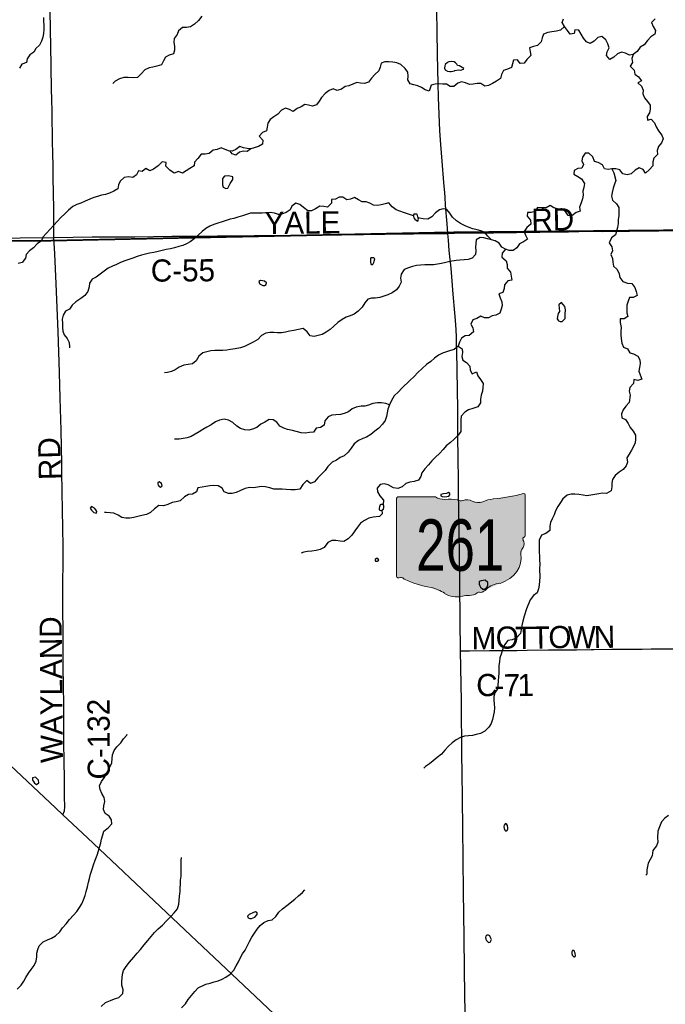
# Model space of a CAD drawing. Header units: feet. Extents: x 2113747 to 2516209, y 960708 to 1356798.
# Tile 40 of 253: x 2362538 to 2371275, y 1108277 to 1121601. Entities that reach past the tile are written whole.
import ezdxf
from ezdxf.enums import TextEntityAlignment as Align

# ---------------------------------------------------------------- set-up
doc = ezdxf.new("R2010")
doc.units = ezdxf.units.FT
doc.header["$LTSCALE"] = 50
doc.header["$MEASUREMENT"] = 0
doc.linetypes.add('OhDOT_USTN3', pattern=[0.22, 0.165, -0.055])
for name, color, linetype in [('0_Xref', 7, 'Continuous'), ('GM_X_County_Road', 3, 'Continuous'), ('GM_X_County_Road_Text', 3, 'Continuous'), ('GM_X_Minor_Lake', 5, 'Continuous'), ('GM_X_Minor_River', 5, 'Continuous'), ('GM_X_State_Location', 251, 'Continuous'), ('GM_X_State_Route', 1, 'Continuous'), ('GM_X_State_Shield', 251, 'Continuous'), ('GM_X_Township', 251, 'OhDOT_USTN3')]:
    doc.layers.add(name, color=color, linetype=linetype)
doc.styles.add('Styledgn030', font='dgn030.shx')

# ---------------------------------------------------------------- blocks, each defined once
blk = doc.blocks.new('DGN_COMPLEXSHAPE18')
at = {"layer": 'GM_X_State_Shield', "color": 7, "linetype": 'Continuous', "lineweight": 13}
for p, q in [((2247716, 1132215), (2247716, 1132215)), ((2245998, 1132153), (2245998, 1132153)), ((2245998, 1132153), (2245998, 1131096)), ((2246525, 1132171), (2246015, 1132171)), ((2246015, 1132171), (2246015, 1132171)), ((2246525, 1132171), (2246525, 1132171)), ((2246650, 1132138), (2246650, 1132138)), ((2246827, 1132132), (2246827, 1132132)), ((2246896, 1132121), (2246896, 1132121)), ((2247021, 1132115), (2247021, 1132115)), ((2247164, 1132104), (2247164, 1132104)), ((2247306, 1132143), (2247306, 1132143)), ((2247738, 1132197), (2247738, 1132198)), ((2247738, 1131645), (2247738, 1132197)), ((2247708, 1131592), (2247708, 1131592)), ((2247724, 1131627), (2247724, 1131627)), ((2247738, 1131645), (2247738, 1131645)), ((2247738, 1131645), (2247738, 1131645)), ((2247712, 1131485), (2247712, 1131485)), ((2247677, 1131401), (2247677, 1131401)), ((2245998, 1131096), (2245998, 1131096)), ((2246014, 1131078), (2246014, 1131078)), ((2246050, 1131080), (2246050, 1131080)), ((2246101, 1131058), (2246101, 1131058)), ((2247397, 1131001), (2247397, 1131001)), ((2246464, 1130945), (2246464, 1130945)), ((2247086, 1130872), (2247086, 1130872)), ((2247129, 1130878), (2247129, 1130878)), ((2247215, 1130923), (2247215, 1130923)), ((2246645, 1130866), (2246645, 1130866)), ((2246887, 1130827), (2246887, 1130827)), ((2246982, 1130838), (2246982, 1130838))]:
    blk.add_line(p, q, dxfattribs=at)
for centre, major_axis, start_param, end_param in [((2247118, 1133612), (1845, 0), 4.814394, 5.042369), ((2247719, 1132200), (19.4, 0), 6.141152, 7.989035), ((2246018, 1132155), (20.2, 0), 1.712693, 3.28349), ((2246646, 1132294), (196, 0), 4.042523, 4.731795), ((2246711, 1131578), (702, 0), 1.404758, 1.657858), ((2246870, 1132161), (56.4, 0), 3.836095, 5.185415), ((2246953, 1132039), (117, 0), 0.950623, 2.079405), ((2247104, 1132206), (141, 0), 4.081561, 5.145723), ((2247354, 1131849), (371, 0), 1.699011, 2.107814), ((2247734, 1131604), (30, 0), 1.883978, 3.671073), ((2247543, 1131534), (180, 0), 5.934695, 6.695948), ((2247717, 1131643), (20.7, 0), 5.05454, 6.418171), ((2247807, 1131413), (131, 0), 2.387724, 3.262537), ((2247222, 1131343), (462, 0), 5.101752, 6.440018), ((2246018, 1131094), (20.3, 0), 3.00124, 4.508301), ((2246021, 1131202), (155, 0), 4.665946, 4.897461), ((2246053, 1131036), (56, 0), 0.519207, 1.627899), ((2246759, 1131985), (1333, 0), 4.195997, 4.488961), ((2247416, 1130800), (253, 0), 1.647645, 2.488434), ((2246362, 1130622), (417, 0), 0.823519, 1.323587), ((2246985, 1130951), (141, 0), 4.691044, 5.507374), ((2247113, 1130849), (39.7, 0), 1.147584, 2.315152), ((2247096, 1130994), (149, 0), 4.937069, 5.64225), ((2246813, 1131030), (265, 0), 4.026481, 4.996735), ((2246966, 1130665), (217, 0), 1.495662, 1.94098)]:
    blk.add_ellipse(centre, major_axis=major_axis, ratio=0.8, start_param=start_param, end_param=end_param, dxfattribs=at)
blk = doc.blocks.new('M1-H5_34')
at = {"layer": 'GM_X_State_Shield', "linetype": 'Continuous', "true_color": 0x1e0000}
h = blk.add_hatch(color=18, dxfattribs=at)
edge = h.paths.add_edge_path(flags=0)
edge.add_line((889, 90), (889, 642))
edge.add_line((889, 642), (889, 643))
edge.add_ellipse((870, 645), major_axis=(19.4, 0), ratio=0.8, start_angle=351.8621, end_angle=457.738)
edge.add_line((868, 660), (868, 660))
edge.add_ellipse((270, 2057), major_axis=(1845, 0), ratio=0.8, start_angle=635.8445, end_angle=648.9065, ccw=False)
edge.add_line((457, 588), (457, 588))
edge.add_ellipse((505, 294), major_axis=(371, 0), ratio=0.8, start_angle=97.3462, end_angle=120.7689)
edge.add_line((315, 549), (315, 549))
edge.add_ellipse((256, 651), major_axis=(141, 0), ratio=0.8, start_angle=593.8562, end_angle=654.8282, ccw=False)
edge.add_line((173, 560), (173, 560))
edge.add_ellipse((104, 484), major_axis=(117, 0), ratio=0.8, start_angle=54.4667, end_angle=119.1411)
edge.add_line((47, 566), (47, 566))
edge.add_ellipse((22, 606), major_axis=(56.4, 0), ratio=0.8, start_angle=579.7921, end_angle=657.1024, ccw=False)
edge.add_line((-22, 577), (-22, 577))
edge.add_ellipse((-138, 23), major_axis=(702, 0), ratio=0.8, start_angle=80.4867, end_angle=94.9883)
edge.add_line((-199, 583), (-199, 583))
edge.add_ellipse((-203, 739), major_axis=(196, 0), ratio=0.8, start_angle=591.6195, end_angle=631.1119, ccw=False)
edge.add_line((-324, 616), (-324, 616))
edge.add_line((-324, 616), (-834, 616))
edge.add_line((-834, 616), (-834, 616))
edge.add_ellipse((-831, 600), major_axis=(20.2, 0), ratio=0.8, start_angle=98.1301, end_angle=188.1301)
edge.add_line((-851, 598), (-851, 598))
edge.add_line((-851, 598), (-851, -459))
edge.add_line((-851, -459), (-851, -459))
edge.add_ellipse((-831, -461), major_axis=(20.3, 0), ratio=0.8, start_angle=171.9584, end_angle=258.3066)
edge.add_line((-835, -477), (-835, -477))
edge.add_ellipse((-828, -353), major_axis=(155, 0), ratio=0.8, start_angle=267.339, end_angle=280.6039)
edge.add_line((-799, -475), (-799, -475))
edge.add_ellipse((-796, -520), major_axis=(56, 0), ratio=0.8, start_angle=389.7484, end_angle=453.2717, ccw=False)
edge.add_line((-747, -497), (-747, -497))
edge.add_ellipse((-89, 430), major_axis=(1333, 0), ratio=0.8, start_angle=240.4129, end_angle=257.1985)
edge.add_line((-384, -610), (-384, -610))
edge.add_ellipse((-487, -933), major_axis=(417, 0), ratio=0.8, start_angle=407.1842, end_angle=435.836, ccw=False)
edge.add_line((-203, -689), (-203, -689))
edge.add_ellipse((-36, -525), major_axis=(265, 0), ratio=0.8, start_angle=230.7004, end_angle=286.2918)
edge.add_line((39, -728), (39, -728))
edge.add_ellipse((117, -890), major_axis=(217, 0), ratio=0.8, start_angle=445.6951, end_angle=471.2099, ccw=False)
edge.add_line((134, -717), (134, -717))
edge.add_ellipse((137, -604), major_axis=(141, 0), ratio=0.8, start_angle=268.777, end_angle=315.5493)
edge.add_line((237, -683), (237, -683))
edge.add_ellipse((264, -706), major_axis=(39.7, 0), ratio=0.8, start_angle=425.7517, end_angle=492.6484, ccw=False)
edge.add_line((280, -677), (280, -677))
edge.add_ellipse((247, -561), major_axis=(149, 0), ratio=0.8, start_angle=282.8732, end_angle=323.2771)
edge.add_line((367, -632), (367, -632))
edge.add_ellipse((568, -755), major_axis=(253, 0), ratio=0.8, start_angle=454.4031, end_angle=502.5768, ccw=False)
edge.add_line((548, -554), (548, -554))
edge.add_ellipse((373, -212), major_axis=(462, 0), ratio=0.8, start_angle=292.3089, end_angle=368.9858)
edge.add_line((829, -154), (829, -154))
edge.add_ellipse((959, -142), major_axis=(131, 0), ratio=0.8, start_angle=496.8065, end_angle=546.9296, ccw=False)
edge.add_line((863, -70), (863, -70))
edge.add_ellipse((694, -21), major_axis=(180, 0), ratio=0.8, start_angle=340.033, end_angle=383.6496)
edge.add_line((859, 37), (859, 37))
edge.add_ellipse((885, 49), major_axis=(30, 0), ratio=0.8, start_angle=467.944, end_angle=570.337, ccw=False)
edge.add_line((876, 72), (876, 72))
edge.add_ellipse((869, 88), major_axis=(20.7, 0), ratio=0.8, start_angle=289.6038, end_angle=367.7341)
edge.add_line((889, 90), (889, 90))
edge.add_line((889, 90), (889, 90))
at = {"layer": 'GM_X_State_Shield', "color": 7, "linetype": 'Continuous', "lineweight": 13}
blk.add_blockref('DGN_COMPLEXSHAPE18', (-2246849, -1131555), dxfattribs=at)
at = {"layer": 'GM_X_State_Shield', "color": 9, "linetype": 'Continuous', "lineweight": 13, "style": 'Styledgn030', "width": 0.767998}
blk.add_text('261', height=696.1, dxfattribs=at).set_placement((9, -384), align=Align.CENTER)
blk = doc.blocks.new('POR')
at = {"layer": 'GM_X_County_Road', "flags": 128}
for points in [[(2363002, 1118655), (2363000, 1118769), (2362998, 1119043), (2362993, 1119466), (2362989, 1119627), (2362987, 1119784), (2362984, 1119958), (2362978, 1120335), (2362972, 1120542), (2362969, 1120640), (2362966, 1120988), (2362942, 1122214)], [(2368333, 1118710), (2368421, 1118711), (2368949, 1118715), (2369579, 1118727), (2369966, 1118732), (2370251, 1118738), (2370421, 1118736), (2370792, 1118738), (2371585, 1118747), (2372097, 1118756), (2372547, 1118767), (2372875, 1118772), (2373252, 1118775), (2373512, 1118780)], [(2362106, 1118643), (2362545, 1118648), (2363002, 1118655)], [(2363002, 1118655), (2363003, 1118655), (2363519, 1118661), (2364097, 1118665), (2364596, 1118670), (2365111, 1118674), (2365213, 1118677), (2365711, 1118681), (2366075, 1118682), (2366600, 1118685), (2367483, 1118697), (2367867, 1118703), (2368333, 1118710)], [(2363122, 1110842), (2363142, 1110896), (2363144, 1110903), (2363146, 1110912), (2363147, 1110929), (2363146, 1111103), (2363145, 1111303), (2363141, 1111592), (2363137, 1111791), (2363137, 1111946), (2363137, 1112275), (2363131, 1112647), (2363127, 1112791), (2363128, 1112902), (2363125, 1113322), (2363123, 1113624), (2363123, 1114058), (2363124, 1114175), (2363124, 1114443), (2363124, 1114461), (2363120, 1114736), (2363117, 1114955), (2363114, 1115227), (2363110, 1115470), (2363109, 1115591), (2363099, 1116047), (2363087, 1116480), (2363077, 1116828), (2363059, 1117382), (2363033, 1118028), (2363014, 1118431), (2363002, 1118655)], [(2368505, 1113059), (2368623, 1113061), (2368896, 1113064), (2368998, 1113065), (2369096, 1113066), (2369267, 1113066), (2369405, 1113068), (2369694, 1113073), (2369815, 1113074), (2369940, 1113074), (2370074, 1113076), (2370271, 1113079), (2370307, 1113080), (2370550, 1113081), (2370858, 1113085), (2370963, 1113085), (2371084, 1113086), (2371225, 1113087), (2371357, 1113087), (2371377, 1113088)]]:
    blk.add_lwpolyline(points, dxfattribs=at)
at = {"layer": 'GM_X_Minor_Lake'}
for p, q in [((2368377, 1120900), (2368422, 1120911)), ((2365282, 1119410), (2365283, 1119366)), ((2367873, 1118921), (2367886, 1118904)), ((2367286, 1118364), (2367286, 1118326)), ((2365808, 1118014), (2365830, 1118005)), ((2369839, 1117697), (2369843, 1117653)), ((2364414, 1115303), (2364424, 1115284)), ((2368342, 1115203), (2368325, 1115196)), ((2363580, 1114945), (2363569, 1114969)), ((2367459, 1114978), (2367464, 1115002)), ((2367366, 1114310), (2367350, 1114296)), ((2368757, 1113963), (2368763, 1113941)), ((2362724, 1111292), (2362738, 1111269)), ((2369143, 1110666), (2369137, 1110697)), ((2365703, 1109520), (2365643, 1109490)), ((2368914, 1109173), (2368906, 1109188)), ((2370054, 1108967), (2370048, 1108989))]:
    blk.add_line(p, q, dxfattribs=at)
at = {"layer": 'GM_X_Minor_Lake', "flags": 128}
for points in [[(2368422, 1120911), (2368428, 1120915), (2368476, 1120924), (2368508, 1120920), (2368546, 1120931), (2368548, 1120941), (2368501, 1120970), (2368489, 1120976), (2368463, 1120982), (2368455, 1120998), (2368436, 1121017), (2368418, 1121031), (2368380, 1121036), (2368346, 1121030), (2368328, 1121023), (2368295, 1120994), (2368289, 1120978), (2368286, 1120946), (2368296, 1120922), (2368328, 1120903), (2368357, 1120899), (2368377, 1120900)], [(2365283, 1119366), (2365293, 1119337), (2365326, 1119315), (2365356, 1119322), (2365371, 1119356), (2365386, 1119385), (2365423, 1119438), (2365421, 1119474), (2365364, 1119489), (2365310, 1119483), (2365283, 1119453), (2365281, 1119431), (2365282, 1119410)], [(2367886, 1118904), (2367904, 1118887), (2367928, 1118877), (2367934, 1118902), (2367927, 1118934), (2367916, 1118968), (2367872, 1118971), (2367868, 1118959), (2367869, 1118938), (2367873, 1118921)], [(2367286, 1118326), (2367289, 1118295), (2367309, 1118285), (2367321, 1118299), (2367329, 1118316), (2367337, 1118334), (2367342, 1118366), (2367329, 1118378), (2367291, 1118379), (2367286, 1118364)], [(2365830, 1118005), (2365852, 1118005), (2365874, 1118019), (2365878, 1118040), (2365853, 1118061), (2365797, 1118070), (2365773, 1118060), (2365782, 1118032), (2365784, 1118030), (2365794, 1118022), (2365808, 1118014)], [(2369843, 1117653), (2369824, 1117625), (2369815, 1117584), (2369813, 1117552), (2369828, 1117528), (2369854, 1117515), (2369880, 1117518), (2369921, 1117558), (2369918, 1117617), (2369923, 1117675), (2369916, 1117719), (2369869, 1117772), (2369835, 1117741), (2369839, 1117697)], [(2364424, 1115284), (2364443, 1115273), (2364468, 1115292), (2364456, 1115326), (2364425, 1115349), (2364409, 1115339), (2364408, 1115329), (2364408, 1115321), (2364414, 1115303)], [(2368325, 1115196), (2368312, 1115190), (2368274, 1115185), (2368238, 1115178), (2368238, 1115158), (2368255, 1115151), (2368287, 1115145), (2368319, 1115148), (2368347, 1115153), (2368358, 1115171), (2368360, 1115189), (2368342, 1115203)], [(2363569, 1114969), (2363549, 1114990), (2363511, 1115014), (2363493, 1114993), (2363508, 1114965), (2363540, 1114932), (2363576, 1114925), (2363580, 1114945)], [(2367464, 1115002), (2367464, 1115027), (2367458, 1115042), (2367426, 1115040), (2367418, 1115036), (2367406, 1115011), (2367401, 1114989), (2367403, 1114967), (2367419, 1114959), (2367439, 1114966), (2367459, 1114978)], [(2367350, 1114296), (2367349, 1114282), (2367355, 1114274), (2367375, 1114272), (2367397, 1114287), (2367394, 1114297), (2367386, 1114308), (2367366, 1114310)], [(2368763, 1113941), (2368774, 1113923), (2368804, 1113893), (2368830, 1113894), (2368860, 1113918), (2368871, 1113949), (2368871, 1113987), (2368838, 1114016), (2368784, 1114007), (2368758, 1113999), (2368757, 1113977), (2368757, 1113963)], [(2362738, 1111269), (2362766, 1111251), (2362798, 1111272), (2362791, 1111310), (2362752, 1111351), (2362712, 1111340), (2362713, 1111310), (2362724, 1111292)], [(2369137, 1110697), (2369130, 1110712), (2369114, 1110722), (2369094, 1110702), (2369088, 1110681), (2369093, 1110655), (2369101, 1110634), (2369116, 1110622), (2369136, 1110628), (2369143, 1110652), (2369143, 1110666)], [(2365643, 1109490), (2365619, 1109470), (2365628, 1109446), (2365652, 1109436), (2365674, 1109439), (2365720, 1109456), (2365753, 1109490), (2365751, 1109515), (2365730, 1109530), (2365703, 1109520)], [(2368906, 1109188), (2368901, 1109202), (2368883, 1109214), (2368861, 1109214), (2368847, 1109197), (2368842, 1109181), (2368844, 1109159), (2368855, 1109139), (2368867, 1109125), (2368881, 1109112), (2368903, 1109118), (2368915, 1109134), (2368922, 1109155), (2368914, 1109173)], [(2370048, 1108989), (2370045, 1108998), (2370035, 1109005), (2370021, 1109004), (2370009, 1108986), (2370008, 1108966), (2370014, 1108940), (2370039, 1108920), (2370045, 1108918), (2370055, 1108924), (2370060, 1108939), (2370054, 1108965), (2370054, 1108967)]]:
    blk.add_lwpolyline(points, dxfattribs=at)
at = {"layer": 'GM_X_Minor_River', "flags": 128}
for points in [[(2370842, 1121130), (2370788, 1121122), (2370737, 1121148), (2370683, 1121160), (2370627, 1121141), (2370576, 1121096), (2370524, 1121065), (2370477, 1121116), (2370490, 1121167), (2370515, 1121219), (2370496, 1121275), (2370469, 1121329), (2370418, 1121376), (2370362, 1121361), (2370311, 1121310), (2370260, 1121281), (2370209, 1121302), (2370166, 1121353), (2370137, 1121407), (2370106, 1121458), (2370050, 1121465), (2370041, 1121415), (2369987, 1121406), (2369950, 1121457), (2369911, 1121508), (2369878, 1121562), (2369897, 1121612)], [(2365003, 1121647), (2364958, 1121592), (2364903, 1121541), (2364849, 1121506), (2364796, 1121496), (2364740, 1121495), (2364688, 1121452), (2364669, 1121400), (2364630, 1121347), (2364625, 1121294), (2364634, 1121242), (2364635, 1121190), (2364618, 1121140), (2364561, 1121122), (2364509, 1121093), (2364484, 1121043), (2364455, 1120990), (2364393, 1120972), (2364340, 1120959), (2364288, 1120948), (2364230, 1120921), (2364183, 1120870), (2364132, 1120821), (2364072, 1120816), (2364008, 1120820), (2363946, 1120817), (2363888, 1120802), (2363831, 1120771), (2363799, 1120740)], [(2371138, 1121615), (2371087, 1121562), (2371112, 1121510), (2371142, 1121457), (2371131, 1121404), (2371079, 1121369), (2371032, 1121318), (2370987, 1121263), (2370934, 1121230), (2370893, 1121173), (2370842, 1121130), (2370821, 1121075), (2370830, 1121023), (2370801, 1120972), (2370852, 1120917)], [(2362860, 1121632), (2362859, 1121582), (2362866, 1121524), (2362865, 1121470), (2362860, 1121415), (2362849, 1121365), (2362834, 1121311), (2362807, 1121258), (2362756, 1121213), (2362731, 1121162), (2362674, 1121127), (2362639, 1121074), (2362632, 1121024), (2362566, 1120998), (2362537, 1120947)], [(2369911, 1121508), (2369858, 1121459), (2369802, 1121446), (2369740, 1121439), (2369684, 1121430), (2369628, 1121404), (2369607, 1121354), (2369596, 1121303), (2369545, 1121252), (2369491, 1121239), (2369438, 1121220), (2369445, 1121168), (2369454, 1121116), (2369401, 1121065), (2369364, 1121014), (2369312, 1121007), (2369273, 1121058), (2369221, 1121055), (2369206, 1121005), (2369195, 1120954), (2369139, 1120933), (2369087, 1120914), (2369060, 1120859), (2369045, 1120807), (2368990, 1120771), (2368935, 1120738), (2368883, 1120713), (2368831, 1120700), (2368780, 1120739), (2368728, 1120736), (2368676, 1120731), (2368624, 1120726), (2368572, 1120749), (2368518, 1120760), (2368466, 1120743), (2368413, 1120698), (2368363, 1120697), (2368312, 1120728), (2368262, 1120727), (2368212, 1120732), (2368160, 1120729), (2368108, 1120716), (2368079, 1120635), (2368025, 1120654), (2367974, 1120685), (2367924, 1120706), (2367873, 1120721), (2367821, 1120732), (2367792, 1120786), (2367797, 1120838), (2367790, 1120890), (2367755, 1120943), (2367694, 1120994), (2367643, 1121017), (2367587, 1121028), (2367533, 1121033), (2367481, 1121032), (2367429, 1121011), (2367416, 1120961), (2367397, 1120910), (2367346, 1120861), (2367301, 1120810), (2367256, 1120755), (2367204, 1120738), (2367150, 1120743), (2367100, 1120752), (2367046, 1120727), (2366994, 1120705), (2366943, 1120698), (2366891, 1120663), (2366833, 1120642), (2366779, 1120665), (2366727, 1120644), (2366672, 1120601), (2366621, 1120549), (2366590, 1120499), (2366553, 1120448), (2366501, 1120429), (2366447, 1120446), (2366397, 1120455), (2366345, 1120423), (2366292, 1120398), (2366238, 1120359), (2366188, 1120384), (2366137, 1120403), (2366082, 1120378), (2366031, 1120325), (2365977, 1120288), (2365926, 1120252), (2365895, 1120202), (2365888, 1120149), (2365879, 1120099), (2365823, 1120074), (2365780, 1120023), (2365829, 1119970), (2365822, 1119919), (2365771, 1119886), (2365667, 1119856), (2365617, 1119859), (2365567, 1119866), (2365517, 1119887)], [(2370852, 1120917), (2370861, 1120865), (2370912, 1120826), (2370953, 1120772), (2370901, 1120745), (2370954, 1120702), (2370977, 1120648), (2370972, 1120598), (2370991, 1120546), (2371032, 1120495), (2371068, 1120444), (2371071, 1120391), (2371062, 1120341), (2371031, 1120290), (2371032, 1120240), (2371083, 1120257), (2371128, 1120206), (2371149, 1120152), (2371183, 1120097), (2371230, 1120041), (2371245, 1119987), (2371222, 1119937), (2371183, 1119884), (2371166, 1119829), (2371169, 1119777), (2371118, 1119728), (2371105, 1119678), (2371104, 1119625), (2371061, 1119572), (2371006, 1119523), (2370973, 1119575), (2370920, 1119598), (2370865, 1119566), (2370812, 1119517), (2370758, 1119500), (2370701, 1119517), (2370658, 1119568), (2370606, 1119585), (2370552, 1119584), (2370500, 1119575), (2370450, 1119584), (2370425, 1119636), (2370368, 1119669), (2370316, 1119684), (2370292, 1119744), (2370241, 1119793), (2370189, 1119794), (2370152, 1119743), (2370145, 1119693), (2370166, 1119641), (2370143, 1119590), (2370093, 1119589), (2370042, 1119562), (2370039, 1119510), (2370089, 1119481), (2370140, 1119446), (2370183, 1119384), (2370170, 1119332), (2370159, 1119281), (2370164, 1119227), (2370155, 1119175), (2370136, 1119122), (2370114, 1119066), (2370121, 1119010), (2370067, 1118990), (2370008, 1118945), (2369958, 1118950), (2369923, 1119004), (2369870, 1119037), (2369818, 1119042), (2369765, 1119057), (2369715, 1119088), (2369661, 1119055), (2369609, 1119054), (2369545, 1119062), (2369514, 1119008), (2369458, 1118992), (2369408, 1118991), (2369407, 1118941), (2369450, 1118888), (2369455, 1118836), (2369400, 1118788), (2369365, 1118736), (2369384, 1118684), (2369409, 1118630), (2369354, 1118597), (2369302, 1118566), (2369265, 1118513), (2369214, 1118478), (2369164, 1118479), (2369113, 1118494), (2369068, 1118441), (2369064, 1118386), (2369121, 1118339), (2369134, 1118287), (2369133, 1118237), (2369182, 1118184), (2369187, 1118132), (2369196, 1118078), (2369142, 1118069), (2369099, 1118014)], [(2365517, 1119887), (2365465, 1119846), (2365414, 1119821), (2365364, 1119826), (2365263, 1119868), (2365211, 1119845), (2365157, 1119836), (2365100, 1119790), (2365046, 1119781), (2364992, 1119780), (2364949, 1119725), (2364904, 1119674), (2364901, 1119622), (2364842, 1119586), (2364790, 1119555), (2364739, 1119526), (2364686, 1119549), (2364629, 1119524), (2364568, 1119567), (2364516, 1119618), (2364519, 1119670), (2364467, 1119677), (2364412, 1119624), (2364349, 1119577), (2364297, 1119556), (2364247, 1119587), (2364195, 1119549), (2364145, 1119556), (2364118, 1119500), (2364067, 1119467), (2364011, 1119473), (2363953, 1119466), (2363898, 1119417), (2363873, 1119366), (2363864, 1119314), (2363810, 1119281), (2363751, 1119256), (2363699, 1119238), (2363645, 1119227), (2363593, 1119208), (2363539, 1119195), (2363486, 1119174), (2363426, 1119145), (2363367, 1119119), (2363311, 1119100), (2363255, 1119075), (2363198, 1119026), (2363147, 1118974), (2363096, 1118925), (2363045, 1118870), (2363002, 1118819), (2362949, 1118766), (2362900, 1118713), (2362853, 1118660), (2362832, 1118609), (2362775, 1118566), (2362724, 1118516), (2362671, 1118475), (2362626, 1118422), (2362617, 1118372), (2362572, 1118317), (2362518, 1118302)], [(2365667, 1119856), (2365616, 1119817), (2365566, 1119824), (2365514, 1119807), (2365463, 1119770), (2365412, 1119787), (2365386, 1119824)], [(2370552, 1119584), (2370579, 1119531), (2370605, 1119427), (2370588, 1119376), (2370569, 1119320), (2370554, 1119261), (2370547, 1119211), (2370562, 1119159), (2370613, 1119110), (2370646, 1119058), (2370647, 1119008), (2370645, 1118950), (2370638, 1118895), (2370635, 1118843), (2370626, 1118791), (2370613, 1118740), (2370602, 1118690), (2370546, 1118649), (2370514, 1118580), (2370551, 1118526), (2370560, 1118474), (2370539, 1118424), (2370558, 1118370), (2370565, 1118320), (2370574, 1118268), (2370625, 1118219), (2370652, 1118161), (2370659, 1118111), (2370702, 1118058), (2370765, 1118037), (2370821, 1118032), (2370864, 1117975), (2370879, 1117923), (2370892, 1117869), (2370841, 1117842), (2370791, 1117843), (2370774, 1117792), (2370753, 1117740), (2370752, 1117687), (2370755, 1117635), (2370768, 1117583), (2370716, 1117554), (2370664, 1117555), (2370665, 1117503), (2370679, 1117435), (2370674, 1117385), (2370673, 1117335), (2370678, 1117285), (2370685, 1117224), (2370708, 1117169), (2370761, 1117146), (2370796, 1117094), (2370846, 1117081), (2370903, 1117050), (2370932, 1116999), (2370935, 1116948), (2370924, 1116896), (2370915, 1116846), (2370934, 1116794), (2370959, 1116738), (2370903, 1116719), (2370851, 1116730), (2370844, 1116678), (2370793, 1116626), (2370786, 1116574), (2370797, 1116522), (2370787, 1116422), (2370740, 1116371), (2370705, 1116320), (2370680, 1116267), (2370687, 1116215), (2370738, 1116190), (2370773, 1116136), (2370798, 1116083), (2370841, 1116031), (2370872, 1115978), (2370873, 1115926), (2370866, 1115875), (2370843, 1115825), (2370818, 1115774), (2370787, 1115723), (2370756, 1115670), (2370761, 1115614), (2370744, 1115564), (2370703, 1115513), (2370650, 1115476), (2370594, 1115434), (2370559, 1115381), (2370552, 1115331), (2370553, 1115281), (2370542, 1115227), (2370477, 1115191), (2370427, 1115192), (2370375, 1115187), (2370319, 1115178), (2370265, 1115165), (2370211, 1115158), (2370161, 1115165), (2370105, 1115174), (2370051, 1115181), (2370001, 1115182)], [(2367869, 1118949), (2367786, 1118975), (2367734, 1118992), (2367683, 1119011), (2367631, 1119030), (2367580, 1119071), (2367535, 1119122), (2367483, 1119111), (2367431, 1119098), (2367379, 1119089), (2367327, 1119090), (2367276, 1119117), (2367226, 1119136), (2367172, 1119137), (2367121, 1119162), (2367069, 1119195), (2367015, 1119174), (2366963, 1119163), (2366912, 1119198), (2366862, 1119201), (2366811, 1119172), (2366759, 1119167), (2366756, 1119117), (2366705, 1119066), (2366654, 1119073), (2366598, 1119080), (2366543, 1119040), (2366489, 1119017), (2366437, 1119016), (2366380, 1119059), (2366329, 1119100), (2366273, 1119117), (2366222, 1119080), (2366197, 1119030), (2366145, 1118992), (2366094, 1118973), (2366042, 1118964), (2365987, 1118981), (2365929, 1118994), (2365873, 1118987), (2365817, 1118982), (2365767, 1118983), (2365715, 1118984), (2365661, 1118981), (2365609, 1118966), (2365551, 1118948), (2365490, 1118931), (2365438, 1118912), (2365386, 1118901), (2365330, 1118886), (2365277, 1118867), (2365221, 1118849), (2365163, 1118830), (2365111, 1118807), (2365058, 1118776), (2365007, 1118733), (2364901, 1118638), (2364847, 1118597), (2364796, 1118568), (2364744, 1118547), (2364692, 1118534), (2364633, 1118514), (2364577, 1118501), (2364519, 1118490), (2364467, 1118477), (2364411, 1118464), (2364353, 1118453), (2364294, 1118441), (2364242, 1118428), (2364186, 1118415), (2364128, 1118396), (2364067, 1118373), (2364015, 1118358), (2363959, 1118340), (2363903, 1118317), (2363846, 1118290), (2363794, 1118267), (2363737, 1118238), (2363681, 1118200), (2363626, 1118157), (2363575, 1118116), (2363519, 1118089), (2363482, 1118036), (2363479, 1117986), (2363459, 1117925), (2363418, 1117870), (2363366, 1117829), (2363299, 1117783), (2363248, 1117738), (2363211, 1117683), (2363160, 1117656), (2363127, 1117605), (2363112, 1117547), (2363117, 1117489), (2363116, 1117438), (2363123, 1117388), (2363140, 1117336), (2363179, 1117285), (2363206, 1117231), (2363213, 1117175), (2363211, 1117159)], [(2368921, 1118622), (2368872, 1118674), (2368830, 1118727), (2368778, 1118746), (2368728, 1118759), (2368671, 1118770), (2368621, 1118787), (2368566, 1118812), (2368502, 1118843), (2368447, 1118880), (2368394, 1118931), (2368359, 1118982), (2368320, 1119034), (2368269, 1119043), (2368218, 1119030), (2368166, 1118987), (2368113, 1118935), (2368062, 1118900), (2368000, 1118905), (2367947, 1118916), (2367930, 1118920)], [(2369113, 1118494), (2369061, 1118523), (2369026, 1118576), (2368973, 1118607), (2368921, 1118622), (2368870, 1118637), (2368818, 1118648), (2368768, 1118655), (2368716, 1118624), (2368709, 1118574), (2368704, 1118524), (2368709, 1118474), (2368704, 1118423), (2368663, 1118372), (2368607, 1118357), (2368555, 1118352), (2368496, 1118347), (2368444, 1118342), (2368358, 1118328), (2368306, 1118315), (2368248, 1118302), (2368194, 1118295), (2368138, 1118286), (2368022, 1118283), (2367960, 1118278), (2367908, 1118273), (2367854, 1118260), (2367801, 1118243), (2367743, 1118221), (2367698, 1118156), (2367693, 1118104), (2367698, 1118048), (2367675, 1117997), (2367636, 1117946), (2367577, 1117905), (2367519, 1117876), (2367466, 1117859), (2367412, 1117844), (2367350, 1117834), (2367300, 1117833), (2367248, 1117820), (2367207, 1117769), (2367172, 1117710), (2367119, 1117659), (2367062, 1117616), (2367010, 1117595), (2366957, 1117575), (2366901, 1117546), (2366844, 1117503), (2366791, 1117452), (2366740, 1117411), (2366684, 1117373), (2366631, 1117342), (2366577, 1117327), (2366525, 1117314), (2366469, 1117321), (2366426, 1117378), (2366375, 1117421), (2366309, 1117410), (2366249, 1117397), (2366191, 1117388), (2366137, 1117374), (2366080, 1117365), (2366027, 1117364), (2365977, 1117367), (2365925, 1117370), (2365867, 1117361), (2365812, 1117326), (2365761, 1117275), (2365699, 1117239), (2365642, 1117210), (2365582, 1117181), (2365525, 1117159), (2365455, 1117148), (2365391, 1117139), (2365339, 1117130), (2365285, 1117125), (2365227, 1117125), (2365177, 1117124), (2365123, 1117119), (2365071, 1117108), (2365017, 1117091), (2364964, 1117046), (2364927, 1116987), (2364876, 1116942), (2364820, 1116933), (2364758, 1116927), (2364697, 1116900), (2364643, 1116863), (2364592, 1116842), (2364540, 1116829), (2364498, 1116822)], [(2369099, 1118014), (2369092, 1117963), (2369075, 1117911), (2369023, 1117890), (2369038, 1117836), (2369062, 1117782), (2369065, 1117732), (2369052, 1117682), (2369035, 1117631), (2368983, 1117604), (2368931, 1117593), (2368880, 1117566), (2368827, 1117569), (2368777, 1117588), (2368724, 1117557), (2368670, 1117539), (2368643, 1117483), (2368672, 1117431), (2368681, 1117377), (2368622, 1117326), (2368568, 1117323), (2368517, 1117292), (2368490, 1117239), (2368471, 1117184), (2368525, 1117149), (2368532, 1117097), (2368519, 1117045), (2368534, 1116993), (2368585, 1116964), (2368630, 1116912), (2368633, 1116860), (2368662, 1116809), (2368718, 1116838), (2368737, 1116784), (2368772, 1116733), (2368809, 1116679), (2368806, 1116625), (2368799, 1116573), (2368782, 1116520), (2368775, 1116468), (2368772, 1116418), (2368739, 1116363), (2368668, 1116339), (2368612, 1116322), (2368560, 1116291), (2368513, 1116238), (2368506, 1116185), (2368509, 1116083), (2368506, 1116029), (2368473, 1115978), (2368418, 1115925), (2368366, 1115880), (2368311, 1115836), (2368270, 1115785), (2368217, 1115730), (2368166, 1115683), (2368113, 1115630), (2368068, 1115577), (2368021, 1115525), (2367982, 1115470), (2367965, 1115420), (2367936, 1115369), (2367874, 1115350), (2367818, 1115345), (2367764, 1115326), (2367713, 1115278), (2367654, 1115259), (2367595, 1115268), (2367523, 1115305), (2367470, 1115320), (2367414, 1115313), (2367375, 1115260), (2367382, 1115210), (2367413, 1115156), (2367459, 1115099), (2367458, 1115042)], [(2368471, 1117184), (2368419, 1117139), (2368368, 1117124), (2368314, 1117105), (2368260, 1117090), (2368205, 1117061), (2368153, 1117019), (2368100, 1116976), (2368043, 1116935), (2367984, 1116883), (2367925, 1116826), (2367874, 1116771), (2367817, 1116718), (2367711, 1116615), (2367666, 1116564), (2367607, 1116511), (2367570, 1116450), (2367541, 1116391), (2367522, 1116332), (2367511, 1116280), (2367502, 1116230), (2367485, 1116179), (2367446, 1116126), (2367399, 1116073), (2367346, 1116032), (2367289, 1115990), (2367231, 1115951), (2367180, 1115932), (2367124, 1115907), (2367065, 1115862), (2367022, 1115804), (2366983, 1115751), (2366930, 1115700), (2366876, 1115675), (2366823, 1115642), (2366765, 1115613), (2366710, 1115557), (2366671, 1115500), (2366624, 1115449), (2366573, 1115402), (2366526, 1115349), (2366475, 1115324), (2366424, 1115367), (2366371, 1115312), (2366328, 1115249), (2366266, 1115239), (2366208, 1115240), (2366142, 1115245), (2366090, 1115246), (2366027, 1115249), (2365975, 1115250), (2365921, 1115265), (2365861, 1115281), (2365810, 1115284), (2365755, 1115275), (2365701, 1115264), (2365650, 1115271), (2365589, 1115256), (2365527, 1115231), (2365466, 1115203), (2365414, 1115188), (2365364, 1115191), (2365307, 1115210), (2365280, 1115262), (2365225, 1115295), (2365161, 1115296), (2365111, 1115295), (2365057, 1115283), (2365005, 1115276), (2364950, 1115267), (2364929, 1115213), (2364877, 1115179), (2364823, 1115178), (2364766, 1115145), (2364711, 1115092), (2364657, 1115075), (2364601, 1115066), (2364541, 1115042), (2364482, 1115023), (2364420, 1115028), (2364364, 1114984), (2364309, 1114931), (2364252, 1114904), (2364192, 1114891), (2364136, 1114880), (2364084, 1114866), (2364028, 1114855), (2363974, 1114856), (2363922, 1114863), (2363869, 1114896), (2363811, 1114923), (2363761, 1114930), (2363708, 1114933), (2363684, 1114931)], [(2367541, 1116391), (2367491, 1116408), (2367436, 1116415), (2367380, 1116418), (2367318, 1116407), (2367259, 1116387), (2367207, 1116370), (2367157, 1116373), (2367093, 1116360), (2367037, 1116337), (2366986, 1116293), (2366930, 1116272), (2366879, 1116257), (2366815, 1116252), (2366763, 1116249), (2366711, 1116226), (2366668, 1116173), (2366659, 1116116), (2366608, 1116083), (2366550, 1116072), (2366513, 1116021), (2366461, 1116014), (2366403, 1116007), (2366345, 1116012), (2366228, 1116041), (2366164, 1116054), (2366111, 1116073), (2366059, 1116100), (2366019, 1116156), (2365969, 1116187), (2365915, 1116192), (2365855, 1116156), (2365802, 1116127), (2365747, 1116084), (2365689, 1116059), (2365637, 1116048), (2365585, 1116051), (2365528, 1116070), (2365478, 1116101), (2365423, 1116152), (2365362, 1116183), (2365306, 1116194), (2365244, 1116184), (2365186, 1116161), (2365131, 1116118), (2365072, 1116085), (2365018, 1116055), (2364967, 1116026), (2364913, 1115991), (2364858, 1115960), (2364806, 1115943), (2364750, 1115934), (2364698, 1115927), (2364634, 1115925)], [(2370001, 1115182), (2369945, 1115166), (2369890, 1115117), (2369855, 1115066), (2369822, 1115013), (2369791, 1114953), (2369772, 1114902), (2369743, 1114847), (2369720, 1114797), (2369713, 1114746), (2369710, 1114690), (2369659, 1114647), (2369599, 1114624), (2369568, 1114559), (2369567, 1114507), (2369566, 1114448), (2369570, 1114394), (2369573, 1114342), (2369574, 1114288), (2369577, 1114238), (2369574, 1114164), (2369576, 1114061), (2369570, 1113949), (2369559, 1113898), (2369540, 1113846), (2369489, 1113807), (2369444, 1113751), (2369398, 1113630), (2369364, 1113529), (2369346, 1113460), (2369335, 1113402), (2369313, 1113297), (2369258, 1113230), (2369203, 1113209), (2369145, 1113198), (2369098, 1113142), (2369077, 1113086), (2369052, 1113017), (2369035, 1112965), (2369030, 1112912), (2369023, 1112862), (2369020, 1112810), (2369021, 1112760), (2369016, 1112707), (2369011, 1112655), (2369008, 1112597), (2369003, 1112546), (2368966, 1112493), (2368953, 1112443), (2368956, 1112393), (2368961, 1112341), (2368962, 1112289), (2368959, 1112234), (2368938, 1112130), (2368917, 1112079), (2368886, 1112026), (2368831, 1111971), (2368773, 1111940), (2368717, 1111928), (2368665, 1111915), (2368611, 1111910), (2368559, 1111907), (2368504, 1111888), (2368446, 1111857), (2368391, 1111816), (2368340, 1111768), (2368291, 1111717), (2368246, 1111662), (2368189, 1111615), (2368135, 1111570), (2368084, 1111530), (2368031, 1111493), (2368005, 1111473)], [(2367439, 1114966), (2367441, 1114916), (2367408, 1114877), (2367321, 1114869), (2367263, 1114854), (2367206, 1114825), (2367148, 1114787), (2367109, 1114736), (2367072, 1114683), (2367031, 1114626), (2366984, 1114575), (2366925, 1114542), (2366875, 1114545), (2366816, 1114554), (2366762, 1114553), (2366707, 1114528), (2366656, 1114460), (2366603, 1114433), (2366549, 1114418), (2366491, 1114409), (2366433, 1114406), (2366381, 1114397), (2366349, 1114384)], [(2371319, 1110830), (2371267, 1110797), (2371222, 1110746), (2371196, 1110677), (2371175, 1110619), (2371168, 1110536), (2371172, 1110472), (2371155, 1110422), (2371106, 1110360), (2371095, 1110288), (2371072, 1110237), (2371041, 1110185), (2371023, 1110096), (2371024, 1110038), (2371012, 1110023)], [(2362503, 1108480), (2362556, 1108535), (2362595, 1108588), (2362620, 1108639), (2362657, 1108696), (2362692, 1108748), (2362733, 1108804), (2362761, 1108860), (2362770, 1108917), (2362771, 1108967), (2362782, 1109019), (2362803, 1109070), (2362854, 1109123), (2362914, 1109150), (2362968, 1109170), (2363023, 1109203), (2363080, 1109258), (2363117, 1109311), (2363166, 1109368), (2363211, 1109423), (2363266, 1109483), (2363309, 1109534), (2363348, 1109585), (2363377, 1109635), (2363400, 1109692), (2363423, 1109751), (2363438, 1109803), (2363455, 1109866), (2363469, 1109928), (2363484, 1109981), (2363497, 1110037), (2363520, 1110106), (2363537, 1110165), (2363557, 1110229), (2363586, 1110296), (2363605, 1110353), (2363620, 1110403), (2363635, 1110462), (2363646, 1110512), (2363663, 1110569), (2363676, 1110621), (2363737, 1110666), (2363786, 1110720), (2363781, 1110772), (2363748, 1110823), (2363693, 1110858), (2363670, 1110914), (2363677, 1110964), (2363688, 1111023), (2363683, 1111075), (2363648, 1111128), (2363627, 1111182), (2363618, 1111234), (2363645, 1111291), (2363680, 1111342), (2363707, 1111392), (2363736, 1111443), (2363763, 1111494), (2363786, 1111545), (2363789, 1111603), (2363794, 1111655), (2363817, 1111710), (2363854, 1111763), (2363905, 1111816), (2363944, 1111869), (2363987, 1111920), (2363992, 1111934)], [(2363641, 1108248), (2363700, 1108301), (2363767, 1108330), (2363821, 1108350), (2363879, 1108371), (2363932, 1108422), (2363937, 1108474), (2363922, 1108534), (2363919, 1108584), (2363924, 1108635), (2363931, 1108685), (2363944, 1108736), (2363981, 1108790), (2364024, 1108846), (2364084, 1108915), (2364129, 1108968), (2364174, 1109019), (2364223, 1109080), (2364270, 1109140), (2364315, 1109193), (2364362, 1109248), (2364413, 1109299), (2364470, 1109350), (2364525, 1109408), (2364582, 1109465), (2364629, 1109516), (2364672, 1109571), (2364693, 1109630), (2364698, 1109682), (2364699, 1109738), (2364708, 1109803), (2364709, 1109853), (2364714, 1109903), (2364716, 1109957), (2364723, 1110010), (2364724, 1110060), (2364721, 1110120), (2364722, 1110174), (2364721, 1110224), (2364726, 1110263)], [(2365276, 1108616), (2365329, 1108643), (2365385, 1108684), (2365434, 1108737), (2365469, 1108796), (2365497, 1108851), (2365521, 1108902), (2365555, 1108961), (2365588, 1109011), (2365619, 1109074), (2365646, 1109127), (2365679, 1109184), (2365714, 1109241), (2365751, 1109292), (2365792, 1109345), (2365843, 1109386), (2365899, 1109411), (2365955, 1109420), (2366006, 1109465), (2366045, 1109522), (2366096, 1109570), (2366153, 1109613), (2366260, 1109699), (2366311, 1109745), (2366364, 1109790), (2366398, 1109825)], [(2364727, 1108231), (2364780, 1108285), (2364817, 1108342), (2364907, 1108448), (2364954, 1108499), (2365057, 1108549), (2365115, 1108564), (2365170, 1108580), (2365222, 1108595), (2365276, 1108616)]]:
    blk.add_lwpolyline(points, dxfattribs=at)
at = {"layer": 'GM_X_State_Route', "flags": 128}
for points in [[(2362415, 1111509), (2363024, 1110935), (2363122, 1110842), (2363454, 1110530), (2363782, 1110222), (2364856, 1109209), (2365728, 1108382), (2366557, 1107597), (2367119, 1107064), (2367585, 1106620)], [(2368294, 1119199), (2368289, 1119257), (2368278, 1119400), (2368254, 1119685), (2368236, 1119913), (2368224, 1120097), (2368219, 1120210), (2368206, 1120549), (2368201, 1120739), (2368194, 1121129), (2368188, 1121443), (2368181, 1121722)], [(2368558, 1108748), (2368552, 1109184), (2368544, 1109804), (2368535, 1110670), (2368527, 1111428), (2368523, 1111638), (2368516, 1112380), (2368505, 1113059), (2368499, 1113472), (2368495, 1113970), (2368490, 1114365), (2368481, 1114943), (2368478, 1115225), (2368476, 1115412), (2368473, 1115628), (2368467, 1116002), (2368465, 1116330), (2368453, 1117118), (2368451, 1117226), (2368450, 1117308), (2368445, 1117406), (2368437, 1117534), (2368428, 1117635), (2368405, 1117886), (2368375, 1118238), (2368352, 1118480), (2368340, 1118619), (2368333, 1118710), (2368321, 1118841), (2368302, 1119093), (2368294, 1119199)], [(2368600, 1105648), (2368603, 1105678), (2368605, 1105704), (2368603, 1105774), (2368599, 1105900), (2368595, 1106101), (2368588, 1106616), (2368583, 1106918), (2368574, 1107574), (2368558, 1108720), (2368558, 1108748)]]:
    blk.add_lwpolyline(points, dxfattribs=at)
at = {"layer": 'GM_X_Township', "flags": 128}
for points in [[(2354684, 1144590), (2357109, 1144633), (2358256, 1144669), (2362173, 1144744), (2362464, 1144745), (2367687, 1144872), (2373026, 1144962), (2373298, 1144968), (2376850, 1145035), (2381158, 1145150), (2381235, 1140057), (2381269, 1137568), (2381334, 1132856), (2381336, 1132676), (2381343, 1132210), (2381380, 1130882), (2381388, 1130504), (2381409, 1129491), (2381422, 1128859), (2381524, 1123853), (2381544, 1122872), (2381624, 1118858), (2373701, 1118770), (2373456, 1118772), (2368326, 1118723), (2362961, 1118611), (2355016, 1118560), (2354927, 1125372), (2354900, 1127851), (2354823, 1131921), (2354770, 1134464), (2354692, 1139090), (2354716, 1139626), (2354684, 1144590)], [(2355016, 1118560), (2362961, 1118611), (2368326, 1118723), (2373456, 1118772), (2373701, 1118770), (2381624, 1118858), (2381679, 1116097), (2382044, 1104151), (2382074, 1096083), (2382125, 1091787), (2380307, 1091766), (2379221, 1091753), (2378988, 1091751), (2374063, 1091696), (2368829, 1091637), (2365146, 1091594), (2364291, 1091584), (2363494, 1091575), (2360811, 1091544), (2360599, 1091542), (2358848, 1091522), (2355371, 1091477), (2355327, 1097667), (2355321, 1098179), (2355239, 1104830), (2355017, 1118477), (2355016, 1118560)]]:
    blk.add_lwpolyline(points, dxfattribs=at)
at = {"color": 7, "linetype": 'Continuous', "lineweight": 0}
blk.add_blockref('M1-H5_34', (2368490, 1114527), dxfattribs=at)
at = {"layer": 'GM_X_County_Road_Text', "char_height": 300, "attachment_point": 7, "line_spacing_factor": 0.8, "style": 'Styledgn030'}
for s, insert, rotation in [('{\\Fdgn000|c0;\\C256;RD}', (2369464, 1118744), 0.99), ('{\\Fdgn000|c0;\\C256;YALE}', (2365853, 1118700), 0.5159), ('{\\Fdgn000|c0;\\C256;C-55}', (2364313, 1118052), 0.3429), ('{\\Fdgn000|c0;\\C256;RD}', (2363098, 1115375), 91.4614), ('{\\Fdgn000|c0;\\C256;WAYLAND}', (2363124, 1111544), 90.5292), ('{\\Fdgn000|c0;\\C256;M}', (2368655, 1113081), 0.5346), ('{\\Fdgn000|c0;\\C256;O}', (2368981, 1113084), 0.5319), ('{\\Fdgn000|c0;\\C256;T}', (2369245, 1113086), 0.5355), ('{\\Fdgn000|c0;\\C256;T}', (2369469, 1113089), 0.5357), ('{\\Fdgn000|c0;\\C256;O}', (2369694, 1113091), 0.5319), ('{\\Fdgn000|c0;\\C256;W}', (2369958, 1113093), 0.5366), ('{\\Fdgn000|c0;\\C256;N}', (2370310, 1113096), 1.1867), ('{\\Fdgn000|c0;\\C256;C}', (2368717, 1112442), 0.3669), ('{\\Fdgn000|c0;\\C256;1}', (2369278, 1112446), 1.245), ('{\\Fdgn000|c0;\\C256;7}', (2369088, 1112444), 0.5292), ('{\\Fdgn000|c0;\\C256;-}', (2368964, 1112443), 0.4104), ('{\\Fdgn000|c0;\\C256;C-132}', (2363763, 1111320), 90.2742)]:
    blk.add_mtext(s, dxfattribs=dict(at, insert=insert, rotation=rotation))
at = {"layer": 'GM_X_State_Location', "insert": (2368490, 1114527), "char_height": 1, "attachment_point": 5, "line_spacing_factor": 0.8, "style": 'Styledgn030'}
for s in ['{\\Fdgn000|c0;\\C256;s}', '{\\Fdgn000|c0;\\C256;r}']:
    blk.add_mtext(s, dxfattribs=at)
at = {"layer": 'GM_X_State_Location', "insert": (2368137, 1114453), "char_height": 1, "attachment_point": 7, "rotation": 0, "line_spacing_factor": 0.8, "style": 'Styledgn030'}
blk.add_mtext('{\\Fdgn000|c0;\\C256;225}', dxfattribs=at)

msp = doc.modelspace()

# ---------------------------------------------------------------- block references
at = {"layer": '0_Xref'}
msp.add_blockref('POR', (0, 0), dxfattribs=at)

doc.saveas('drawing.dxf')
